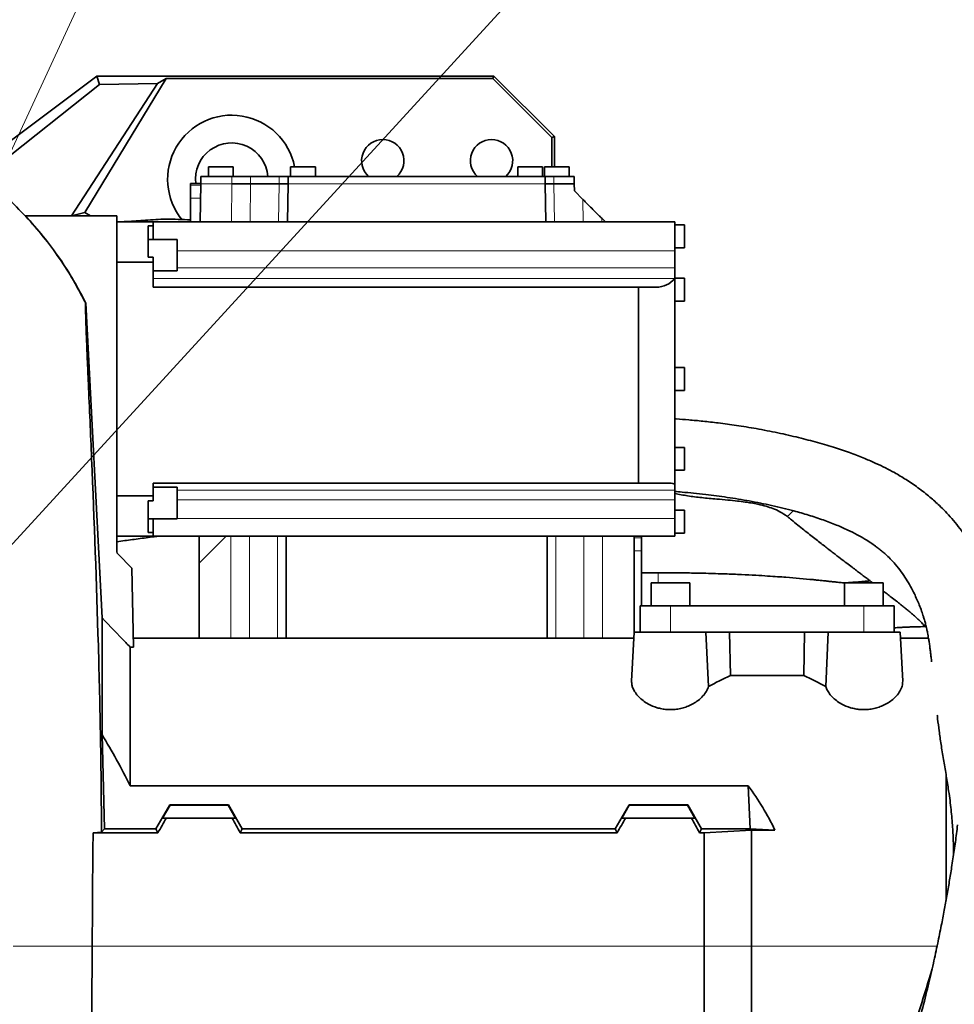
# Model space of a CAD drawing. Header units: millimetres. Extents: x 0 to 14900, y 0 to 10500.
# Tile 36 of 48: x 10982 to 11369, y 5710 to 6117. Entities that reach past the tile are written whole.
import ezdxf

# ---------------------------------------------------------------- set-up
doc = ezdxf.new("R2010")
doc.units = ezdxf.units.MM
doc.header["$LTSCALE"] = 25
doc.styles.add('SLDTEXTSTYLE0', font='TXT', dxfattribs={"width": 0.605})
doc.dimstyles.new('SLDDIMSTYLE2', dxfattribs={"dimtxt": 87.5, "dimasz": 87.5, "dimexe": 0, "dimexo": 0.0625, "dimgap": 21.875, "dimtad": 1, "dimdec": 4, "dimlfac": 25, "dimzin": 12, "dimdsep": 46, "dimtxsty": 'SLDTEXTSTYLE0', "dimsah": 1, "dimcen": 0.09, "dimadec": 1, "dimazin": 3, "dimtfac": 1, "dimtofl": 0, "dimtmove": 0, "dimatfit": 3, "dimfxl": 1, "dimfrac": 2, "dimtolj": 1, "dimtzin": 12, "dimarcsym": 0})
doc.dimstyles.new('SLDDIMSTYLE3', dxfattribs={"dimtxt": 87.5, "dimasz": 87.5, "dimexe": 0, "dimexo": 0.0625, "dimgap": 21.875, "dimtad": 1, "dimdec": 1, "dimrnd": 1e-09, "dimzin": 12, "dimdsep": 46, "dimtxsty": 'SLDTEXTSTYLE0', "dimsah": 1, "dimcen": 0, "dimadec": 0, "dimazin": 3, "dimtfac": 1, "dimtofl": 0, "dimtmove": 0, "dimatfit": 3, "dimfxl": 1, "dimfrac": 2, "dimtolj": 1, "dimtzin": 12, "dimarcsym": 0})

# ---------------------------------------------------------------- blocks, each defined once
blk = doc.blocks.new('_D_6')
at = {"color": 7, "linetype": 'Continuous', "lineweight": 0}
for p, q in [((7972.55, 6237.04), (7775.38, 6271.81)), ((12131.86, 5733.81), (13924.74, 5733.81))]:
    blk.add_line(p, q, dxfattribs=at)
at = {"color": 7, "linetype": 'Continuous', "lineweight": 18}
blk.add_arc((10826.53, 5733.81), 3060.71, 0, 170, dxfattribs=at)
for points in [[(7812.31, 6265.3), (7841.01, 6348.9), (7816.46, 6353.59)], [(13887.24, 5733.81), (13898.49, 5821.48), (13873.49, 5821.12)]]:
    blk.add_solid(points, dxfattribs=at)
at = {"color": 7, "linetype": 'Continuous', "lineweight": 18, "insert": (10991.66, 8905.45), "char_height": 87.5, "attachment_point": 1, "rotation": 354.776, "style": 'SLDTEXTSTYLE0'}
blk.add_mtext('170°', dxfattribs=at)
blk = doc.blocks.new('_D_7')
at = {"color": 7, "linetype": 'Continuous', "lineweight": 0}
for p, q in [((12131.86, 5733.81), (13924.74, 5733.81)), ((7972.55, 5230.58), (7775.38, 5195.81))]:
    blk.add_line(p, q, dxfattribs=at)
at = {"color": 7, "linetype": 'Continuous', "lineweight": 18}
blk.add_arc((10826.53, 5733.81), 3060.71, 190, 0, dxfattribs=at)
for points in [[(13887.24, 5733.81), (13873.49, 5646.5), (13898.49, 5646.14)], [(7812.31, 5202.32), (7816.46, 5114.03), (7841.01, 5118.72)]]:
    blk.add_solid(points, dxfattribs=at)
at = {"color": 7, "linetype": 'Continuous', "lineweight": 18, "insert": (10959.6, 2786.27), "char_height": 87.5, "attachment_point": 1, "rotation": 5, "style": 'SLDTEXTSTYLE0'}
blk.add_mtext('170°', dxfattribs=at)
blk = doc.blocks.new('_D_8')
at = {"color": 7, "linetype": 'Continuous', "lineweight": 0}
blk.add_line((12022.3, 8318.62), (10826.53, 5733.81), dxfattribs=at)
at = {"color": 7, "linetype": 'Continuous', "lineweight": 18}
blk.add_solid([(12022.3, 8318.62), (11974.22, 8244.45), (11996.91, 8233.95)], dxfattribs=at)
at = {"color": 7, "linetype": 'Continuous', "lineweight": 18, "insert": (11247.1, 6911.4), "char_height": 87.5, "attachment_point": 1, "rotation": 65.174, "style": 'SLDTEXTSTYLE0'}
blk.add_mtext('R2848', dxfattribs=at)
blk = doc.blocks.new('_D_9')
at = {"color": 7, "linetype": 'Continuous', "lineweight": 0}
for q in [(11837.29, 6836.36), (10826.53, 5733.81)]:
    blk.add_line((11498.23, 6466.51), q, dxfattribs=at)
at = {"color": 7, "linetype": 'Continuous', "lineweight": 18}
blk.add_solid([(11498.23, 6466.51), (11566.57, 6522.56), (11548.14, 6539.46)], dxfattribs=at)
at = {"color": 7, "linetype": 'Continuous', "lineweight": 18, "insert": (11560.07, 6700.75), "char_height": 87.5, "attachment_point": 1, "rotation": 47.4869, "style": 'SLDTEXTSTYLE0'}
blk.add_mtext('R994', dxfattribs=at)

msp = doc.modelspace()

# ---------------------------------------------------------------- linework, layer by layer
at = {"color": 7, "linetype": 'Continuous', "lineweight": 35}
for p, q in [((10968.5253214, 6059.5778396), (11014.2607915, 6093.8100723)), ((11015.4012786, 6090.3830632), (11014.2607915, 6093.8100723)), ((11014.2607915, 6093.8100723), (11178.5253734, 6093.8100723)), ((11178.0912131, 6092.7619167), (11178.5253734, 6093.8100723)), ((11178.5253734, 6093.8100723), (11203.5253734, 6068.8100723)), ((10969.1868286, 6053.7826957), (11015.4012786, 6090.3830632)), ((11039.3231112, 6090.7476373), (11003.8121897, 6035.9758468)), ((11042.8996793, 6092.7619167), (11009.3074347, 6037.3483264)), ((11015.4012786, 6090.3830632), (11039.3231112, 6090.7476373)), ((11039.3231112, 6090.7476373), (11042.8996793, 6092.7619167)), ((11042.8996793, 6092.7619167), (11178.0912131, 6092.7619167)), ((11202.4772178, 6068.375912), (11178.0912131, 6092.7619167)), ((11203.5253734, 6068.8100723), (11202.4772178, 6068.375912)), ((11202.4772178, 6068.375912), (11202.4772178, 6056.3100723)), ((11203.5253734, 6056.3100723), (11203.5253734, 6068.8100723)), ((11060.4100964, 6056.3100723), (11060.4100964, 6052.3100723)), ((11060.4100964, 6056.3100723), (11070.6406503, 6056.3100723)), ((11070.6406503, 6052.3100723), (11070.6406503, 6056.3100723)), ((11094.4100964, 6056.3100723), (11094.4100964, 6052.3100723)), ((11094.4100964, 6056.3100723), (11104.6406503, 6056.3100723)), ((11104.6406503, 6052.3100723), (11104.6406503, 6056.3100723)), ((11188.4100964, 6056.3100723), (11188.4100964, 6052.3100723)), ((11188.4100964, 6056.3100723), (11198.6406503, 6056.3100723)), ((11198.6406503, 6052.3100723), (11198.6406503, 6056.3100723)), ((11199.4100964, 6056.3100723), (11199.4100964, 6052.3100723)), ((11199.4100964, 6056.3100723), (11209.6406503, 6056.3100723)), ((11209.6406503, 6052.3100723), (11209.6406503, 6056.3100723)), ((11057.3283063, 6049.310785), (11053.0253734, 6049.310785)), ((11053.0253734, 6048.715418), (11053.0253734, 6049.310785)), ((11057.3283063, 6049.3100723), (11057.0518631, 6033.4726469)), ((11057.3283063, 6052.3100723), (11057.3283063, 6049.3100723)), ((11070.0657162, 6052.3100723), (11057.3283063, 6052.3100723)), ((11077.7725153, 6052.3100723), (11070.0657162, 6052.3100723)), ((11089.6996638, 6052.3100723), (11077.7725153, 6052.3100723)), ((11077.7725153, 6049.3100723), (11089.6996638, 6049.3100723)), ((11093.3283063, 6052.3100723), (11089.6996638, 6052.3100723)), ((11093.3283063, 6049.3100723), (11093.0518631, 6033.4726469)), ((11093.3283063, 6052.3100723), (11093.3283063, 6049.3100723)), ((11199.7224404, 6052.3100723), (11093.3283063, 6052.3100723)), ((11199.7224404, 6052.3100723), (11199.7224404, 6049.3100723)), ((11203.3510829, 6052.3100723), (11199.7224404, 6052.3100723)), ((11199.7224404, 6049.3100723), (11199.9988837, 6033.4726469)), ((11211.7224404, 6052.3100723), (11203.3510829, 6052.3100723)), ((11203.3510829, 6049.3100723), (11211.7224404, 6049.3100723)), ((11211.7224404, 6052.3100723), (11211.7224404, 6049.3100723)), ((11211.7748056, 6046.3100723), (11211.7224404, 6049.3100723)), ((11053.0253734, 6043.3185067), (11053.0253734, 6048.715418)), ((11215.3355925, 6042.7492853), (11211.7748056, 6046.3100723)), ((11053.0253734, 6033.4726469), (11053.0253734, 6043.3185067)), ((11009.3074347, 6037.3483264), (11003.8121897, 6035.9758468)), ((11011.5727516, 6035.9726469), (11009.3074347, 6037.3483264)), ((10984.7188282, 6035.9726469), (11022.5253734, 6035.9726469)), ((11022.5253734, 5896.9697031), (11022.5253734, 6035.9726469)), ((11037.5253734, 6033.4726469), (11022.5253734, 6033.4726469)), ((11037.5253734, 6031.9017991), (11037.5253734, 6033.4726469)), ((11037.5253734, 6033.4726469), (11253.3253734, 6033.4726469)), ((11224.612231, 6033.4726469), (11223.1026934, 6034.9821844)), ((11253.3253734, 6021.5386435), (11253.3253734, 6033.4726469)), ((11035.5253734, 6031.9017991), (11035.5253734, 6018.8486595)), ((11035.5253734, 6031.9017991), (11037.5253734, 6031.9017991)), ((11037.5253734, 6026.2378885), (11037.5253734, 6031.9017991)), ((11257.3253734, 6032.2226469), (11253.3253734, 6032.2226469)), ((11257.3253734, 6032.2226469), (11257.3253734, 6027.4726469)), ((11047.5253734, 6026.2378885), (11035.5253734, 6026.2378885)), ((11047.5253734, 6026.2378885), (11047.5253734, 6013.2378885)), ((11257.3253734, 6027.4726469), (11257.3253734, 6022.7226469)), ((11253.3253734, 6022.7226469), (11257.3253734, 6022.7226469)), ((11253.3253734, 6014.4631773), (11253.3253734, 6021.5386435)), ((11022.5253734, 6016.8048308), (11037.5253734, 6016.8048308)), ((11035.5253734, 6018.8486595), (11037.5253734, 6018.8486595)), ((11037.5253734, 6016.8048308), (11037.5253734, 6018.8486595)), ((11037.5253734, 6016.8048308), (11037.5253734, 6006.4726469)), ((11037.5253734, 6013.2378885), (11047.5253734, 6013.2378885)), ((11253.3253734, 6010.0726469), (11253.3253734, 6014.4631773)), ((11257.3253734, 6010.2226469), (11253.3253734, 6010.2226469)), ((11253.3253734, 6010.0064414), (11253.3253734, 6010.0726469)), ((11253.3253734, 6010.0064414), (11253.3253734, 5924.9910325)), ((11257.3253734, 6010.2226469), (11257.3253734, 6005.4726469)), ((11037.5253734, 6006.4726469), (11238.3253734, 6006.4726469)), ((11238.3253734, 5925.4726469), (11238.3253734, 6006.4726469)), ((11238.3253734, 6006.4726469), (11245.6972552, 6006.4726469)), ((11257.3253734, 6005.4726469), (11257.3253734, 6000.7226469)), ((11253.3253734, 6000.7226469), (11257.3253734, 6000.7226469)), ((11009.7142769, 5999.8095744), (11016.4170045, 5869.6538078)), ((11257.3253734, 5973.2226469), (11253.3253734, 5973.2226469)), ((11257.3253734, 5973.2226469), (11257.3253734, 5968.4726469)), ((11257.3253734, 5968.4726469), (11257.3253734, 5963.7226469)), ((11253.3253734, 5963.7226469), (11257.3253734, 5963.7226469)), ((11257.3253734, 5940.2226469), (11253.3253734, 5940.2226469)), ((11257.3253734, 5940.2226469), (11257.3253734, 5935.4726469)), ((11257.3253734, 5935.4726469), (11257.3253734, 5930.7226469)), ((11253.3253734, 5930.7226469), (11257.3253734, 5930.7226469)), ((11037.5253734, 5925.4726469), (11037.5253734, 5920.140463)), ((11037.5253734, 5925.4726469), (11238.3253734, 5925.4726469)), ((11047.5253734, 5923.7074052), (11037.5253734, 5923.7074052)), ((11047.5253734, 5923.7074052), (11047.5253734, 5910.7074052)), ((11250.2593767, 5925.4726469), (11238.3253734, 5925.4726469)), ((11253.3253734, 5922.5393135), (11253.3253734, 5924.9910325)), ((11037.5253734, 5920.140463), (11022.5253734, 5920.140463)), ((11037.5253734, 5918.0966343), (11037.5253734, 5920.140463)), ((11253.3253734, 5918.5282778), (11253.3253734, 5922.5393135)), ((11035.5253734, 5918.0966343), (11035.5253734, 5905.0434946)), ((11035.5253734, 5918.0966343), (11037.5253734, 5918.0966343)), ((11253.3253734, 5910.8445287), (11253.3253734, 5918.5282778)), ((11035.5253734, 5910.7074052), (11047.5253734, 5910.7074052)), ((11037.5253734, 5905.0434946), (11037.5253734, 5910.7074052)), ((11257.3253734, 5914.2226469), (11253.3253734, 5914.2226469)), ((11253.3253734, 5903.4726469), (11253.3253734, 5910.8445287)), ((11257.3253734, 5914.2226469), (11257.3253734, 5909.4726469)), ((11299.8974064, 5911.5980486), (11299.912674, 5911.6133162)), ((11257.3253734, 5909.4726469), (11257.3253734, 5904.7226469)), ((11022.5253734, 5903.4726469), (11037.5253734, 5903.4726469)), ((11035.5253734, 5905.0434946), (11037.5253734, 5905.0434946)), ((11037.5253734, 5903.4726469), (11037.5253734, 5905.0434946)), ((11037.5253734, 5903.4726469), (11253.3253734, 5903.4726469)), ((11067.6879479, 5903.4726469), (11056.5253734, 5892.3100723)), ((11056.5253734, 5903.4726469), (11056.5253734, 5892.3100723)), ((11092.5253734, 5861.3100723), (11092.5253734, 5903.4726469)), ((11200.5253734, 5861.3100723), (11200.5253734, 5903.4726469)), ((11236.5253734, 5863.8100723), (11236.5253734, 5903.4726469)), ((11239.5253734, 5903.4200723), (11236.5253734, 5903.4200723)), ((11239.5253734, 5903.4200723), (11239.5253734, 5902.8247054)), ((11239.5253734, 5902.8247054), (11239.5253734, 5897.4277941)), ((11253.3253734, 5904.7226469), (11257.3253734, 5904.7226469)), ((11028.7693438, 5890.2286764), (11022.8768452, 5896.121175)), ((11239.5253734, 5897.4277941), (11239.5253734, 5874.6100723)), ((11028.7693438, 5890.2286764), (11029.3391342, 5857.5854081)), ((11056.5253734, 5861.3100723), (11056.5253734, 5892.3100723)), ((11243.5253734, 5884.2100723), (11243.5253734, 5874.6100723)), ((11243.5253734, 5884.2100723), (11251.5253734, 5884.2100723)), ((11251.5253734, 5884.2100723), (11259.5253734, 5884.2100723)), ((11259.5253734, 5874.6100723), (11259.5253734, 5884.2100723)), ((11323.5253734, 5884.2100723), (11323.5253734, 5874.6100723)), ((11323.5253734, 5884.2100723), (11331.5253734, 5884.2100723)), ((11331.5253734, 5884.2100723), (11339.5253734, 5884.2100723)), ((11339.5253734, 5874.6100723), (11339.5253734, 5884.2100723)), ((11239.0253734, 5863.8100723), (11239.0253734, 5874.6100723)), ((11251.5253734, 5874.6100723), (11239.0253734, 5874.6100723)), ((11331.5253734, 5874.6100723), (11251.5253734, 5874.6100723)), ((11344.0253734, 5874.6100723), (11331.5253734, 5874.6100723)), ((11344.0253734, 5863.8100723), (11344.0253734, 5874.6100723)), ((11016.4170045, 5869.6538078), (11016.4170045, 5821.383899)), ((11235.460817, 5843.4971272), (11236.5253734, 5863.8100723)), ((11236.5253734, 5863.8100723), (11266.2223118, 5863.8100723)), ((11267.2896621, 5841.2471726), (11266.2223118, 5863.8100723)), ((11266.2223118, 5863.8100723), (11276.0202708, 5863.8100723)), ((11276.3566295, 5845.8016134), (11276.0202708, 5863.8100723)), ((11276.0202708, 5863.8100723), (11307.0304759, 5863.8100723)), ((11306.6941172, 5845.8016134), (11307.0304759, 5863.8100723)), ((11307.0304759, 5863.8100723), (11316.8284349, 5863.8100723)), ((11315.7610846, 5841.2471726), (11316.8284349, 5863.8100723)), ((11316.8284349, 5863.8100723), (11346.5253734, 5863.8100723)), ((11347.5899297, 5843.4971272), (11346.5253734, 5863.8100723)), ((11028.0253734, 5800.2495601), (11028.0253734, 5857.5854081)), ((11028.0253734, 5857.5854081), (11029.3391342, 5857.5854081)), ((11236.3943539, 5861.3100723), (11029.2741199, 5861.3100723)), ((11358.2785762, 5861.3100723), (11346.6563928, 5861.3100723)), ((11306.6941172, 5845.8016134), (11276.3566295, 5845.8016134)), ((11017.432554, 5782.3589364), (11016.4170045, 5821.383899)), ((11365.5253734, 5752.7821097), (11365.5253734, 5804.987436)), ((11028.0253734, 5800.2495601), (11283.7163611, 5800.2495601)), ((11284.4609144, 5782.3589364), (11283.7163611, 5800.2495601)), ((11038.6311363, 5782.3589364), (11044.3940534, 5792.3772712)), ((11044.3940534, 5792.3772712), (11044.5121773, 5792.1726746)), ((11068.6566933, 5792.3772712), (11044.3940534, 5792.3772712)), ((11068.6566933, 5792.3772712), (11068.5385694, 5792.1726746)), ((11074.4196105, 5782.3589364), (11068.6566933, 5792.3772712)), ((11228.6311363, 5782.3589364), (11234.3940534, 5792.3772712)), ((11234.3940534, 5792.3772712), (11234.5121773, 5792.1726746)), ((11258.6566933, 5792.3772712), (11234.3940534, 5792.3772712)), ((11258.5385694, 5792.1726746), (11258.6566933, 5792.3772712)), ((11264.4196105, 5782.3589364), (11258.6566933, 5792.3772712)), ((11041.4160774, 5786.8100723), (11044.5121773, 5792.1726746)), ((11068.5385694, 5792.1726746), (11044.5121773, 5792.1726746)), ((11068.5385694, 5792.1726746), (11071.6346693, 5786.8100723)), ((11234.5121773, 5792.1726746), (11231.4160774, 5786.8100723)), ((11258.5385694, 5792.1726746), (11234.5121773, 5792.1726746)), ((11261.6346693, 5786.8100723), (11258.5385694, 5792.1726746)), ((11041.4160774, 5786.8100723), (11042.8752882, 5786.8100723)), ((11070.1754585, 5786.8100723), (11042.8752882, 5786.8100723)), ((11070.1754585, 5786.8100723), (11071.6346693, 5786.8100723)), ((11232.8752882, 5786.8100723), (11231.4160774, 5786.8100723)), ((11260.1754585, 5786.8100723), (11232.8752882, 5786.8100723)), ((11261.6346693, 5786.8100723), (11260.1754585, 5786.8100723)), ((11016.1849669, 5780.9903423), (11012.7741015, 5780.7949269)), ((11012.7741015, 5780.7949269), (11039.5341176, 5780.7949269)), ((11016.1849669, 5780.9903423), (11017.432554, 5782.3589364)), ((11017.432554, 5782.3589364), (11038.6311363, 5782.3589364)), ((11039.5341176, 5780.7949269), (11038.6311363, 5782.3589364)), ((11073.5166291, 5780.7949269), (11074.4196105, 5782.3589364)), ((11229.5341176, 5780.7949269), (11073.5166291, 5780.7949269)), ((11228.6311363, 5782.3589364), (11074.4196105, 5782.3589364)), ((11229.5341176, 5780.7949269), (11228.6311363, 5782.3589364)), ((11263.5166291, 5780.7949269), (11264.4196105, 5782.3589364)), ((11265.5253734, 5780.7949269), (11263.5166291, 5780.7949269)), ((11284.4609144, 5782.3589364), (11264.4196105, 5782.3589364)), ((11265.5253734, 5780.7949269), (11285.0253734, 5781.9064198)), ((11265.5253734, 5733.8100723), (11265.5253734, 5780.7949269)), ((11284.4609144, 5782.3589364), (11294.7511489, 5781.9064198)), ((11285.0253734, 5733.8100723), (11285.0253734, 5781.9064198)), ((11285.0253734, 5781.9064198), (11294.7511489, 5781.9064198)), ((11012.3270035, 5733.8099361), (11012.3270044, 5733.8100723)), ((11265.5253734, 5686.8252178), (11265.5253734, 5733.8100723)), ((11285.0253734, 5685.7137249), (11285.0253734, 5733.8100723))]:
    msp.add_line(p, q, dxfattribs=at)
at = {"color": 8, "linetype": 'Continuous', "lineweight": 18}
for p, q in [((11057.3283063, 6049.3100723), (11070.0657162, 6049.3100723)), ((11069.9357169, 6033.4726469), (11070.0657162, 6049.3100723)), ((11070.0657162, 6052.3100723), (11070.0657162, 6049.3100723)), ((11077.7725153, 6049.3100723), (11077.6341523, 6033.4726469)), ((11077.7725153, 6052.3100723), (11077.7725153, 6049.3100723)), ((11089.4332869, 6033.4726469), (11089.6996638, 6049.3100723)), ((11089.6996638, 6052.3100723), (11089.6996638, 6049.3100723)), ((11093.3283063, 6049.3100723), (11199.7224404, 6049.3100723)), ((11203.3510829, 6052.3100723), (11203.3510829, 6049.3100723)), ((11203.3510829, 6049.3100723), (11203.6174492, 6033.4726469)), ((11053.0253734, 6048.715418), (11057.3179266, 6048.715418)), ((11053.0253734, 6043.3185067), (11057.2237232, 6043.3185067)), ((11215.4165806, 6033.4726469), (11215.3355925, 6042.7492853)), ((11223.1026934, 6034.9821844), (11223.1150716, 6033.4726469)), ((11047.5253734, 6021.5386435), (11253.3253734, 6021.5386435)), ((11253.3253734, 6014.4631773), (11047.5253734, 6014.4631773)), ((11037.5253734, 6010.0726469), (11253.3253734, 6010.0726469)), ((11253.3253734, 5922.5393135), (11047.5253734, 5922.5393135)), ((11047.5253734, 5918.5282778), (11253.3253734, 5918.5282778)), ((11253.3253734, 5910.8445287), (11047.5253734, 5910.8445287)), ((11069.6885961, 5861.3100723), (11069.6885961, 5903.4726469)), ((11077.3712206, 5861.3100723), (11077.3712206, 5903.4726469)), ((11088.9258668, 5861.3100723), (11088.9258668, 5903.4726469)), ((11204.1248799, 5861.3100723), (11204.1248799, 5903.4726469)), ((11215.6795261, 5861.3100723), (11215.6795261, 5903.4726469)), ((11223.3621506, 5861.3100723), (11223.3621506, 5903.4726469)), ((11239.5253734, 5902.8247054), (11236.5253734, 5902.8247054)), ((11239.5253734, 5897.4277941), (11236.5253734, 5897.4277941)), ((11251.5253734, 5863.8100723), (11251.5253734, 5874.6100723)), ((11331.5253734, 5863.8100723), (11331.5253734, 5874.6100723)), ((11012.3270044, 5733.8100723), (11265.5253734, 5733.8100723)), ((11285.0253734, 5733.8100723), (11265.5253734, 5733.8100723)), ((11361.8058689, 5733.8100723), (11285.0253734, 5733.8100723))]:
    msp.add_line(p, q, dxfattribs=at)
at = {"color": 7, "linetype": 'Continuous', "lineweight": 18}
for radius in [2848, 994]:
    msp.add_arc((10826.5253734, 5733.8100723), radius, 190, 170, dxfattribs=at)
at = {"color": 7, "linetype": 'Continuous', "lineweight": 35}
for centre, radius, start, end in [((11070.029945, 6051.1514084), 26.5, 11.225245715, 219.505654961), ((11070.029945, 6051.1514084), 15, 4.430183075, 187.048428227), ((11132.5253734, 6058.8100723), 8.75, 312.024627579, 227.975372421), ((11177.5253734, 6058.8100723), 8.75, 312.024627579, 227.975372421), ((11245.6972552, 6016.4726469), 10, 270, 319.712712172), ((11250.2593767, 5915.4726469), 10, 72.145570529, 90), ((11023.7253734, 5896.9697031), 1.2, 180, 225)]:
    msp.add_arc(centre, radius, start, end, dxfattribs=at)
for centre, major_axis, ratio, start_param, end_param in [((11360.2772798, 5733.8100723), (155.2379912, -24.734464), 0.8057164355, 2.2643954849, 2.3346517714), ((11222.7734669, 5733.8100723), (155.2379912, 24.734464), 0.8057164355, 0.8069408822, 0.8771971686), ((11154.028355, 5733.8100723), (151.9485831, 0), 0.8390996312, 0.3867994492, 0.5481322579), ((11003.9782853, 5733.8100723), (85.07475, 146.9493494), 0.0453552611, 5.0639744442, 5.1074921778), ((11109.0724615, 5733.8100723), (-85.07475, 146.9493494), 0.0453552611, 1.1756931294, 1.219210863), ((11193.9782853, 5733.8100723), (85.07475, 146.9493494), 0.0453552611, 5.0639744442, 5.1074921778), ((11299.0724615, 5733.8100723), (-85.07475, 146.9493494), 0.0453552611, 1.1756931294, 1.219210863)]:
    msp.add_ellipse(centre, major_axis=major_axis, ratio=ratio, start_param=start_param, end_param=end_param, dxfattribs=at)
for points, knots in [([(11070.0657162, 6049.3100723), (11071.1873644, 6049.3100723), (11073.4306627, 6049.3100723), (11076.0695663, 6049.3100723), (11077.3044118, 6049.3100723), (11077.7725153, 6049.3100723)], [0, 0, 0, 0, 0.38306655, 0.7661337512, 1, 1, 1, 1]), ([(11089.6996638, 6049.3100723), (11090.4927631, 6049.3100723), (11092.078963, 6049.3100723), (11093.171116, 6049.3100723), (11093.2850981, 6049.3100723), (11093.3283063, 6049.3100723)], [0, 0, 0, 0, 0.3830665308, 0.766133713, 1, 1, 1, 1]), ([(11199.7224404, 6049.3100723), (11199.8346147, 6049.3100723), (11200.0589635, 6049.3100723), (11201.5374373, 6049.3100723), (11202.8525513, 6049.3100723), (11203.3510829, 6049.3100723)], [0, 0, 0, 0, 0.3830665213, 0.7661336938, 1, 1, 1, 1]), ([(11009.6256688, 5999.8065125), (11007.9947178, 6002.961713), (11004.6743403, 6009.3852396), (10998.7778914, 6018.5702333), (10992.2099411, 6027.4364672), (10984.9691609, 6035.763743), (10978.253414, 6042.5968373), (10973.7424856, 6046.3875395), (10972.0501732, 6047.8096529)], [0, 0, 0, 0, 0.17342759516, 0.35307321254, 0.53256016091, 0.7121236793, 0.89200080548, 1, 1, 1, 1]), ([(11215.3355925, 6042.7492853), (11215.7395235, 6042.3453544), (11216.5579663, 6041.5269116), (11218.130152, 6039.9547258), (11220.0058478, 6038.0790301), (11221.7487142, 6036.3361637), (11222.7897523, 6035.2951256), (11223.1026934, 6034.9821844)], [0, 0, 0, 0, 0.18184933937, 0.36846216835, 0.62408355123, 0.88699768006, 1, 1, 1, 1]), ([(11009.7142769, 5999.8095744), (11008.0599516, 6003.0013109), (11004.7426784, 6009.4014197), (10998.8229575, 6018.6203644), (10992.2339541, 6027.5824287), (10987.2285689, 6033.1706617), (10984.7188282, 6035.9726469)], [0, 0, 0, 0, 0.2444214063, 0.4901167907, 0.7443404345, 1, 1, 1, 1]), ([(11034.4645872, 6034.2074939), (11031.8231895, 6034.0091171), (11027.8451052, 6033.7103513), (11023.8633077, 6033.5391587), (11022.5253734, 6033.4816358)], [0, 0, 0, 0, 0.6639873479, 1, 1, 1, 1]), ([(11053.0244447, 6034.3002012), (11049.6432217, 6034.4815717), (11043.4068911, 6034.8160916), (11037.1774298, 6034.3913367), (11034.3254671, 6034.196876)], [0, 0, 0, 0, 0.5421814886, 1, 1, 1, 1]), ([(11016.1849669, 5780.9903423), (11016.0834355, 5793.8602745), (11015.8803562, 5819.6022266), (11014.5950188, 5871.0792089), (11012.757522, 5920.1505208), (11011.1465069, 5957.5024437), (11010.5713131, 5970.3897697), (11010.4116179, 5974.0035002), (11010.2632446, 5977.5019936), (11010.1262968, 5980.8442563), (11010.0023961, 5983.9902941), (11009.8913217, 5986.9338874), (11009.7930975, 5989.6708217), (11009.6903251, 5992.71811), (11009.5991938, 5995.7588642), (11009.5432282, 5998.2567566), (11009.5391417, 5999.4359428), (11009.5600084, 5999.8259305), (11009.6010107, 5999.8016962), (11009.6197137, 5999.8066483), (11009.6319906, 5999.809899)], [0, 0, 0, 0, 0.1559220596, 0.3118694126, 0.6238593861, 0.7505515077, 0.7652039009, 0.7798698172, 0.7947270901, 0.809721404, 0.8243901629, 0.8391916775, 0.8544173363, 0.8697911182, 0.8956217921, 0.9222011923, 0.9480188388, 0.961252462, 0.9745656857, 1, 1, 1, 1]), ([(11384.5611104, 5878.7943983), (11384.3694212, 5879.488751), (11383.8872693, 5881.235242), (11383.0519118, 5883.9073515), (11381.9860701, 5887.002804), (11380.7451399, 5890.2020472), (11379.2262245, 5893.6421217), (11377.4300961, 5897.1896285), (11375.4044854, 5900.6998974), (11373.1360323, 5904.166441), (11370.6473448, 5907.5391276), (11368.0166445, 5910.7197495), (11365.3879265, 5913.5817889), (11362.3941787, 5916.5592622), (11358.7233898, 5919.8550424), (11354.1218657, 5923.4730836), (11349.1607552, 5926.8563051), (11344.6212767, 5929.5603658), (11340.4531179, 5931.7667873), (11336.405821, 5933.7038729), (11331.7184465, 5935.7279009), (11326.1636302, 5937.866159), (11319.6720899, 5940.076721), (11312.3921886, 5942.2541873), (11304.3872675, 5944.3482495), (11295.8860019, 5946.2786375), (11287.270151, 5947.954212), (11279.0610419, 5949.3007952), (11271.7034895, 5950.304184), (11265.1455148, 5951.0467009), (11259.3354133, 5951.5860625), (11255.4641219, 5951.8931841), (11253.5184821, 5952.0199114), (11253.3253734, 5952.0324894)], [0, 0, 0, 0, 0.0177423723, 0.0446270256, 0.068029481, 0.09384401, 0.1242109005, 0.1549033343, 0.1858228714, 0.2165871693, 0.2471161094, 0.2773719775, 0.305252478, 0.329384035, 0.3657895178, 0.407965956, 0.4469221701, 0.483129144, 0.5096777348, 0.5368647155, 0.5678005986, 0.6026810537, 0.6415074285, 0.6842638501, 0.7280905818, 0.7751375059, 0.8230302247, 0.866755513, 0.9062787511, 0.9399906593, 0.9702122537, 0.9970435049, 1, 1, 1, 1]), ([(11253.3253734, 5921.9528529), (11254.3228734, 5921.8760189), (11256.9309817, 5921.6751252), (11261.2021802, 5921.2701298), (11267.5026723, 5920.5854518), (11275.2822986, 5919.5524236), (11284.3776469, 5918.0543437), (11293.5583735, 5916.2133242), (11301.6855988, 5914.2345622), (11308.7567294, 5912.1989393), (11314.6412586, 5910.2498502), (11320.0472783, 5908.1884322), (11324.7402647, 5906.1370524), (11328.6452309, 5904.1843157), (11331.7876608, 5902.3962906), (11334.2761833, 5900.8168539), (11336.2133267, 5899.4681465), (11337.7996119, 5898.2735846), (11339.2194876, 5897.1242932), (11340.7583263, 5895.7817042), (11342.5962378, 5894.0187587), (11344.8028313, 5891.6145277), (11346.9986652, 5888.8138575), (11349.0275065, 5885.8004488), (11350.8233575, 5882.7453382), (11352.2988163, 5879.8863213), (11353.498646, 5877.3019419), (11354.5014987, 5874.9358994), (11355.3797084, 5872.6362353), (11356.0796495, 5870.5639414), (11356.6348068, 5868.7228594), (11357.1091677, 5866.9721315), (11357.5339478, 5865.1825982), (11357.8615775, 5863.608832), (11358.1011917, 5862.3407129), (11358.3291418, 5861.0357569), (11358.578767, 5859.4667437), (11358.8295401, 5857.7076547), (11359.0549451, 5855.965583), (11359.2591807, 5854.275423), (11359.4319957, 5852.7865994), (11359.5387422, 5851.8209969), (11359.5774731, 5851.4706469)], [0, 0, 0, 0, 0.0142765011, 0.0373279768, 0.0618440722, 0.1067730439, 0.1544761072, 0.2051251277, 0.2584421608, 0.2952188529, 0.332741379, 0.3683141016, 0.4000588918, 0.4281088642, 0.4526132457, 0.4729314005, 0.4901936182, 0.504663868, 0.5193009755, 0.5358332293, 0.5589404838, 0.5883290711, 0.6271622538, 0.6624829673, 0.69643424, 0.7295112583, 0.752659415, 0.7771011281, 0.8036759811, 0.8269382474, 0.8419611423, 0.8596670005, 0.8793722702, 0.895425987, 0.9065710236, 0.9171538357, 0.9312930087, 0.9479733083, 0.9632266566, 0.9766489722, 0.9915275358, 1, 1, 1, 1]), ([(11253.3253734, 5921.17116), (11255.0903954, 5920.8081165), (11258.7789046, 5920.049435), (11264.5818856, 5919.3724562), (11270.1390143, 5918.8660513), (11275.0606265, 5918.4397709), (11278.9815883, 5918.0441722), (11282.1866327, 5917.645644), (11285.0351535, 5917.2101856), (11287.9558202, 5916.6619756), (11290.9734411, 5915.9265346), (11294.0297468, 5914.9148146), (11297.0141089, 5913.6495907), (11298.8972079, 5912.3065794), (11299.8946029, 5911.5952452)], [0, 0, 0, 0, 0.10920052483, 0.22820515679, 0.35512229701, 0.45020246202, 0.53134139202, 0.59743978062, 0.64960121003, 0.70972220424, 0.78601697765, 0.84756039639, 0.91925942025, 1, 1, 1, 1]), ([(11299.9017972, 5911.6011847), (11300.4627638, 5911.1390534), (11302.8236599, 5909.1941173), (11306.6391353, 5906.1349944), (11311.2221138, 5902.5015501), (11315.2431605, 5899.3656428), (11318.7611953, 5896.6541351), (11321.8077381, 5894.3254437), (11324.4142946, 5892.3423541), (11326.607412, 5890.6771485), (11328.4712638, 5889.261963), (11329.9861457, 5888.1102101), (11331.1497783, 5887.2235864), (11332.0668184, 5886.523305), (11332.9605422, 5885.8396097), (11333.9862189, 5885.0537925), (11334.7113234, 5884.497543), (11335.0860586, 5884.2100723)], [0, 0, 0, 0, 0.0384721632, 0.1619147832, 0.2762961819, 0.3817854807, 0.4783064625, 0.5655869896, 0.6432890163, 0.7110731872, 0.7686259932, 0.8214706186, 0.8603035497, 0.8863565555, 0.9168981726, 0.9570528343, 1, 1, 1, 1]), ([(11022.5253734, 5901.17201), (11023.6023306, 5901.3240303), (11026.793681, 5901.7745124), (11032.2417834, 5902.4983301), (11036.9178285, 5903.1087814), (11039.4760028, 5903.4338551), (11039.7812752, 5903.4726469)], [0, 0, 0, 0, 0.18755112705, 0.55577078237, 0.94698918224, 1, 1, 1, 1]), ([(11246.6048972, 5888.3373772), (11245.3002566, 5888.3376494), (11242.9371224, 5888.3381425), (11240.5809117, 5888.3611011), (11239.5255193, 5888.3713848)], [0, 0, 0, 0, 0.5520806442, 1, 1, 1, 1]), ([(11323.5253734, 5884.1884125), (11323.4065331, 5884.1887232), (11322.9232559, 5884.1899865), (11321.8187184, 5884.3052917), (11320.1490759, 5884.467013), (11318.1949809, 5884.684025), (11316.2824269, 5884.8909078), (11314.3856651, 5885.0927223), (11312.4627482, 5885.2911124), (11309.3990286, 5885.596689), (11305.0973334, 5885.9962145), (11300.1562062, 5886.4024036), (11295.6985603, 5886.7313554), (11291.5431439, 5887.0105118), (11286.5956878, 5887.3052695), (11280.7531031, 5887.6029918), (11273.9024474, 5887.8857704), (11266.9507612, 5888.0983477), (11260.0918184, 5888.2402583), (11253.5043902, 5888.3253695), (11248.8989565, 5888.3327004), (11246.5003576, 5888.3365184)], [0, 0, 0, 0, 0.0061229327, 0.02489959, 0.0614971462, 0.0958691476, 0.1275877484, 0.1587950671, 0.1888282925, 0.2194264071, 0.3017680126, 0.3810465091, 0.4272711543, 0.4811441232, 0.5432031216, 0.6139482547, 0.6939623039, 0.784036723, 0.8502657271, 0.9220154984, 1, 1, 1, 1]), ([(11334.0881674, 5884.9754106), (11333.8240935, 5884.9567512), (11331.8877122, 5884.819927), (11328.6546486, 5884.5663986), (11325.4724122, 5884.3109469), (11324.215788, 5884.2100723)], [0, 0, 0, 0, 0.0872192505, 0.6395546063, 1, 1, 1, 1]), ([(11339.5253734, 5880.8040312), (11340.063326, 5880.3915293), (11341.1974357, 5879.5218943), (11343.0211781, 5878.1235056), (11344.892425, 5876.6865349), (11346.6449428, 5875.3275944), (11348.122389, 5874.1588657), (11349.5144556, 5873.0271932), (11350.9728327, 5871.7992347), (11352.3406097, 5870.5931546), (11353.6384433, 5869.3969153), (11354.9055388, 5868.1847272), (11356.1838479, 5866.920961), (11357.0095384, 5866.0639355), (11357.4132895, 5865.644862)], [0, 0, 0, 0, 0.0711066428, 0.1499067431, 0.2492302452, 0.3323786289, 0.4025600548, 0.4756266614, 0.5534351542, 0.6508538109, 0.7306405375, 0.8122704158, 0.908202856, 1, 1, 1, 1]), ([(11028.0253734, 5857.5854081), (11027.4255315, 5858.2111914), (11023.5630706, 5862.240693), (11019.6892333, 5866.2592958), (11016.4170045, 5869.6538078)], [0, 0, 0, 0, 0.1553004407, 1, 1, 1, 1]), ([(11344.0253734, 5865.5819135), (11344.0744204, 5865.5849094), (11344.8567191, 5865.6326925), (11346.2474656, 5865.7078854), (11348.1478446, 5865.8046161), (11349.9218752, 5865.8834303), (11351.701623, 5865.9516184), (11353.8833904, 5866.015271), (11355.6882395, 5866.0555287), (11356.7974061, 5866.0528233), (11357.0174956, 5866.0522864)], [0, 0, 0, 0, 0.0098957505, 0.1578367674, 0.2933946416, 0.4173844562, 0.5510307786, 0.7026950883, 0.9410064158, 1, 1, 1, 1]), ([(11267.2896621, 5841.2471726), (11267.0489212, 5840.627794), (11266.54677, 5839.3358586), (11265.0808891, 5837.3836986), (11263.2125021, 5835.6422652), (11261.0854412, 5834.2143852), (11258.9974468, 5833.1753119), (11256.8165839, 5832.413874), (11254.6294229, 5831.915508), (11252.3300359, 5831.6824585), (11250.075901, 5831.7204817), (11247.9500594, 5832.0113492), (11245.2824839, 5832.664085), (11242.5797506, 5833.823504), (11240.1141379, 5835.4358727), (11238.3133636, 5837.0376621), (11236.9276494, 5838.7350695), (11236.0111678, 5840.4088226), (11235.4940312, 5842.0111609), (11235.4718879, 5843.001829), (11235.460817, 5843.4971272)], [0, 0, 0, 0, 0.06541866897, 0.13645401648, 0.20743717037, 0.26080612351, 0.3141190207, 0.35752294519, 0.40089005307, 0.44452055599, 0.48814205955, 0.52736762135, 0.56661473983, 0.64888054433, 0.70914744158, 0.76947419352, 0.83058715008, 0.89171297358, 0.94586041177, 1, 1, 1, 1]), ([(11347.5899297, 5843.4971272), (11347.5572531, 5842.8243732), (11347.4918916, 5841.4786949), (11346.5673764, 5839.406148), (11345.0900369, 5837.3844475), (11343.2107172, 5835.6421191), (11341.0858632, 5834.2144197), (11338.9973569, 5833.1753045), (11336.8166058, 5832.4138758), (11334.629417, 5831.9155075), (11332.3300372, 5831.6824587), (11330.0759015, 5831.7204816), (11327.9500563, 5832.0113495), (11325.2825015, 5832.6640831), (11322.579619, 5833.8235179), (11320.1144792, 5835.4358367), (11318.3120702, 5837.0377986), (11316.9325499, 5838.7345525), (11316.1366587, 5840.1555347), (11315.8496822, 5840.9896561), (11315.7610846, 5841.2471726)], [0, 0, 0, 0, 0.07317121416, 0.1463609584, 0.21740008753, 0.28838702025, 0.34175881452, 0.39507454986, 0.43848078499, 0.48185020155, 0.52548302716, 0.56910685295, 0.60833450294, 0.64758371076, 0.72985389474, 0.79012400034, 0.85045396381, 0.91157017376, 0.97269925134, 1, 1, 1, 1]), ([(11361.8897226, 5829.4168505), (11361.9434398, 5828.9291319), (11362.1730139, 5826.8447436), (11362.6654423, 5822.8680388), (11363.4692371, 5817.2738743), (11364.4503368, 5811.2809146), (11365.486485, 5805.1726888), (11366.3692475, 5799.7680214), (11367.0421067, 5795.1896278), (11367.522835, 5791.4027263), (11367.9003466, 5787.7161626), (11368.1836556, 5784.146809), (11368.3864327, 5780.8596016), (11368.5189283, 5778.0185313), (11368.6040049, 5775.3652646), (11368.6539099, 5773.3676553), (11368.6556426, 5772.1330395), (11368.6560506, 5771.8423147)], [0, 0, 0, 0, 0.0328558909, 0.1404179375, 0.25465955, 0.3742192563, 0.4881165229, 0.5909779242, 0.6580191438, 0.7204899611, 0.7791360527, 0.8336886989, 0.8807590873, 0.9198333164, 0.9516338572, 0.9886108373, 1, 1, 1, 1]), ([(11016.4170045, 5821.383899), (11018.4626405, 5817.9262512), (11022.5573925, 5811.0050733), (11026.2016807, 5803.8367619), (11028.0253734, 5800.2495601)], [0, 0, 0, 0, 0.4995750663, 1, 1, 1, 1]), ([(11012.3270044, 5733.8100723), (11012.3449962, 5736.6263421), (11012.3810397, 5742.2682364), (11012.4332706, 5750.7362151), (11012.4778335, 5759.19578), (11012.5439405, 5767.0398946), (11012.5268691, 5774.2536113), (11012.6916229, 5778.6126938), (11012.7741015, 5780.7949269)], [0, 0, 0, 0, 0.1766516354, 0.3538900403, 0.5329307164, 0.7125823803, 0.8561137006, 1, 1, 1, 1]), ([(11370.3034296, 5784.0550721), (11370.1569039, 5782.8467507), (11369.7422534, 5779.4273445), (11368.9249903, 5773.5470682), (11367.9292007, 5766.9066959), (11366.9059502, 5760.5987699), (11365.8848523, 5754.6735004), (11364.7785918, 5748.6071337), (11363.5222625, 5742.0808178), (11362.0308335, 5734.7606477), (11360.2297813, 5726.448946), (11358.0776058, 5717.1526633), (11355.5283557, 5706.9011167), (11352.8168716, 5696.7831794), (11349.9870158, 5686.9979419), (11347.775413, 5679.7051525), (11346.36293, 5675.4612922), (11345.9623948, 5674.2578684)], [0, 0, 0, 0, 0.037234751, 0.1053699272, 0.1723486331, 0.2273595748, 0.2816790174, 0.3353333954, 0.3920414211, 0.4570097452, 0.530364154, 0.612202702, 0.7026160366, 0.8016646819, 0.8816306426, 0.9664342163, 1, 1, 1, 1]), ([(11358.1461582, 5652.430718), (11359.4732357, 5655.6136354), (11361.9482686, 5661.5498567), (11365.3244137, 5670.4945802), (11368.2688822, 5679.1398601), (11370.91988, 5687.9081834), (11373.4333938, 5696.7402226), (11375.7508984, 5705.6040654), (11377.9050543, 5714.4929863), (11379.8933012, 5723.4338327), (11381.8697661, 5733.2581641), (11383.3857118, 5742.0330789), (11384.502371, 5749.7321322), (11384.9555619, 5753.5759881), (11385.1823175, 5755.4992744)], [0, 0, 0, 0, 0.0982533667, 0.1832450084, 0.2684618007, 0.3540824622, 0.4398493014, 0.5247990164, 0.6098128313, 0.6950784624, 0.7804737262, 0.8899737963, 0.9449480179, 1, 1, 1, 1]), ([(11012.0072264, 5686.8252178), (11012.025396, 5689.3707385), (11012.0617897, 5694.4693882), (11012.1175032, 5702.2998577), (11012.1730709, 5710.2552216), (11012.2253681, 5718.1876971), (11012.2766718, 5726.0496224), (11012.3102107, 5731.2207642), (11012.3270035, 5733.8099361)], [0, 0, 0, 0, 0.1676300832, 0.33576118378, 0.5054275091, 0.67561340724, 0.83758081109, 1, 1, 1, 1]), ([(11359.7175309, 5724.3417929), (11359.3672716, 5723.1692707), (11357.3640047, 5716.4631676), (11353.5700838, 5704.3042831), (11348.4055123, 5688.024542), (11343.5090959, 5672.9487845), (11340.3117728, 5663.340609), (11338.8739609, 5659.0198854)], [0, 0, 0, 0, 0.0534572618, 0.3057425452, 0.5558167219, 0.8002541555, 1, 1, 1, 1])]:
    msp.add_open_spline(points, degree=3, knots=knots, dxfattribs=at)
at = {"color": 8, "linetype": 'Continuous', "lineweight": 18}
for points, knots in [([(11034.4679645, 6034.1692791), (11034.4684281, 6034.1640332), (11034.469536, 6034.1514981), (11034.4935147, 6033.8801783), (11034.523857, 6033.5368558), (11034.5295316, 6033.4726469)], [0, 0, 0, 0, 0.3691219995, 0.8820118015, 1, 1, 1, 1]), ([(11299.912674, 5911.6133162), (11299.9321625, 5911.6328047), (11299.9978551, 5911.6984973), (11300.6358107, 5912.3364529), (11301.5438858, 5913.244528), (11302.0929902, 5913.7936324), (11302.3055343, 5914.0061765)], [0, 0, 0, 0, 0.1884675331, 0.6352931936, 0.8588313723, 1, 1, 1, 1]), ([(11246.5003576, 5888.2902711), (11246.5003576, 5888.2951738), (11246.5003576, 5888.3080702), (11246.5003576, 5887.8903455), (11246.5003576, 5887.1140067), (11246.5003576, 5885.9622251), (11246.5003576, 5884.9697404), (11246.5003576, 5884.3122015), (11246.5003576, 5884.2100723)], [0, 0, 0, 0, 0.12805840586, 0.33684730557, 0.54502250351, 0.75351514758, 0.96171587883, 1, 1, 1, 1]), ([(10979.670532, 5733.8100723), (10980.8252152, 5733.810062), (10983.1067003, 5733.8100416), (10986.4522854, 5733.8099864), (10989.6872009, 5733.809969), (10992.8076227, 5733.8099943), (10995.8136305, 5733.8100441), (11000.2458789, 5733.8101168), (11005.8618802, 5733.8097938), (11010.2336418, 5733.80989), (11012.3270035, 5733.8099361)], [0, 0, 0, 0, 0.1002570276, 0.1980932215, 0.2934877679, 0.3864245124, 0.4768922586, 0.5648851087, 0.7916508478, 1, 1, 1, 1])]:
    msp.add_open_spline(points, degree=3, knots=knots, dxfattribs=at)

# ---------------------------------------------------------------- dimensions: what is measured, and where the dimension line sits
at = {"color": 7, "linetype": 'Continuous', "lineweight": 18}
for base, line1, line2, picture, middle in [((11093.2840942, 8782.8762034), ((12081.864904, 5733.8100723), (9571.1858428, 5733.8100723)), ((9847.6264669, 5906.4163609), (8021.7928928, 6228.3600823)), '_D_6', (11105.2016849, 8781.8100723)), ((11093.2840942, 2684.7439413), ((9847.6264669, 5561.2037837), (8021.7928928, 5239.2600623)), ((12081.864904, 5733.8100723), (9571.1858428, 5733.8100723)), '_D_7', (11093.2840942, 2684.7439413))]:
    dim = msp.add_angular_dim_2l(base=base, line1=line1, line2=line2, dimstyle='SLDDIMSTYLE2', dxfattribs=at)
    dim.commit()
    dim.dimension.update_dxf_attribs({"geometry": picture, "text_midpoint": middle, "dimtype": 162})
for mpoint, picture, middle in [((12022.3001592, 8318.6169629), '_D_8', (11424.4130163, 7026.2137676)), ((11498.2294032, 6466.5103496), '_D_9', (11741.3402697, 6731.6976585))]:
    dim = msp.add_radius_dim(center=(10826.5253734, 5733.8100723), mpoint=mpoint, dimstyle='SLDDIMSTYLE3', dxfattribs=at)
    dim.commit()
    dim.dimension.update_dxf_attribs({"geometry": picture, "text_midpoint": middle, "dimtype": 164})

doc.saveas('drawing.dxf')
